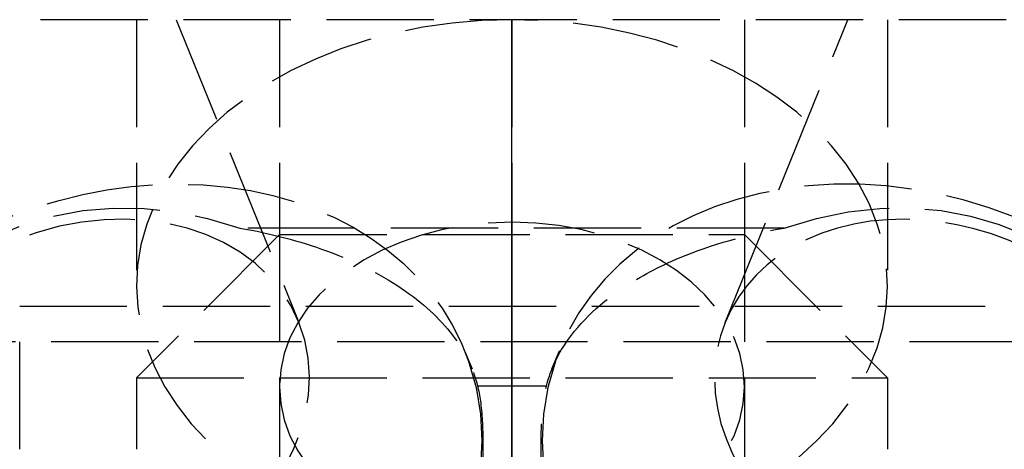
# Model space of a CAD drawing. Header units: millimetres. Extents: x -25 to 25, y -0.2 to 16.
# Tile 2 of 2: x -6.9 to 6.9, y 10 to 16. Entities that reach past the tile are written whole.
import ezdxf

# ---------------------------------------------------------------- set-up
doc = ezdxf.new("R2010")
doc.units = ezdxf.units.MM
doc.header["$LTSCALE"] = 10
doc.linetypes.add('ALLCAD_Strich', pattern=[0.2, 0.15, -0.05])
doc.layers.add('BESCH_KONT_sich_schn_grun_2d', color=10, linetype='Continuous')
doc.layers.add('BESCH_KONT_sich_schn_seit_2d', color=160, linetype='Continuous')

msp = doc.modelspace()

# ---------------------------------------------------------------- linework, layer by layer
at = {"layer": 'BESCH_KONT_sich_schn_grun_2d', "linetype": 'ALLCAD_Strich'}
for p, q in [((12.90767078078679, 16), (-12.90767078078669, 15.99999999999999)), ((-5.249999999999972, 15.99999999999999), (-5.249999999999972, 12.28768939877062)), ((-4.69549205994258, 16), (-2.980795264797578, 11.77261002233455)), ((-3.250000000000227, 16.00000000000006), (-3.250000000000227, 13.00000000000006)), ((2.980795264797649, 11.77261002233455), (4.695492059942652, 16)), ((3.249999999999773, 16.00000000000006), (3.249999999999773, 13.00000000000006)), ((5.250000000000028, 15.99999999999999), (5.250000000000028, 12.28768939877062)), ((-3.250000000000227, 13.00000000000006), (-5.250000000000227, 11.00000000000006)), ((-3.250000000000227, 13.00000000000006), (3.249999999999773, 13.00000000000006)), ((-3.250000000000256, 13.00000000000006), (-3.250000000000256, 10.87347583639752)), ((3.249999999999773, 13.00000000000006), (5.249999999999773, 11.00000000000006)), ((3.249999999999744, 13.00000000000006), (3.249999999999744, 10.87347583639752)), ((-6.883064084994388, 9.999999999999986), (-6.883064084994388, 11.99999999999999)), ((-6.883064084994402, 11.99999999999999), (6.883064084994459, 12)), ((7.057798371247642, 11.49999999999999), (-7.057798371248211, 11.49999999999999)), ((-0.6621491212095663, 11.37720248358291), (-0.5590861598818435, 11.12311247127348)), ((0.5590874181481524, 11.12311557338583), (0.6621491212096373, 11.37720248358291)), ((-5.250000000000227, 11.00000000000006), (5.249999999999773, 11.00000000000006)), ((-5.250000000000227, 11.00000000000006), (-5.250000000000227, 10.00000000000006)), ((5.249999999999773, 11.00000000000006), (5.249999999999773, 10.00000000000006)), ((-3.249999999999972, 10.87347583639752), (-3.249999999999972, -1.4210854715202e-14)), ((3.250000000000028, 10.87347583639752), (3.250000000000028, 0))]:
    msp.add_line(p, q, dxfattribs=at)
at = {"layer": 'BESCH_KONT_sich_schn_grun_2d', "linetype": 'ALLCAD_Strich', "extrusion": (0, 0, -1)}
for centre, major_axis, ratio, start_param, end_param in [((2.842170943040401e-14, 12.28768939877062), (5.25, 2.331468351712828e-15), 0.7071067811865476, -1.570796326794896, 4.712388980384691), ((-5.527173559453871, 9.403870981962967), (-4.865024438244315, -1.973331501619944), 0.7854191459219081, 5.384922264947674e-17, 3.179456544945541), ((-5.992477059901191, 10.55102385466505), (3.011681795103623, 1.221586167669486), 0.7854191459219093, -3.141592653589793, 3.141592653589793), ((5.992477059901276, 10.55102385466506), (-3.011681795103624, 1.221586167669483), 0.7854191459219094, -3.141592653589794, 3.141592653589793), ((2.842170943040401e-14, 10.87347583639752), (3.25, 1.443289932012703e-15), 0.7071067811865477, -3.141592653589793, 3.141592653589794)]:
    msp.add_ellipse(centre, major_axis=major_axis, ratio=ratio, start_param=start_param, end_param=end_param, dxfattribs=at)
at = {"layer": 'BESCH_KONT_sich_schn_grun_2d', "linetype": 'ALLCAD_Strich', "extrusion": (0, 0, -0.9999999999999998)}
msp.add_ellipse((-4.499999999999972, 6.871491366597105), major_axis=(-2.512456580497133, 6.194176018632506), ratio=0.7854191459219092, start_param=-3.247987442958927, end_param=0.604018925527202, dxfattribs=at)
at = {"layer": 'BESCH_KONT_sich_schn_grun_2d', "linetype": 'ALLCAD_Strich', "extrusion": (0, 0, -0.9999999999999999)}
for centre, major_axis, ratio, start_param, end_param in [((4.500000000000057, 6.87149136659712), (2.512456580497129, 6.19417601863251), 0.7854191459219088, -0.6040189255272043, 3.247987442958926), ((-5.527173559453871, 9.403870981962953), (4.865024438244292, 1.973331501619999), 0.7854191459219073, 0.03786389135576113, 2.885965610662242)]:
    msp.add_ellipse(centre, major_axis=major_axis, ratio=ratio, start_param=start_param, end_param=end_param, dxfattribs=at)
at = {"layer": 'BESCH_KONT_sich_schn_grun_2d', "linetype": 'ALLCAD_Strich'}
for centre, major_axis, ratio, start_param, end_param in [((5.527173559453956, 9.403870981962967), (4.865024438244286, -1.973331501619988), 0.7854191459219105, -0.2556270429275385, 3.141592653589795), ((5.527173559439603, 9.403870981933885), (-4.865024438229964, 1.973331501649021), 0.7854191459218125, -7.832845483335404e-12, 0.03786665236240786), ((5.527173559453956, 9.403870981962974), (-4.865024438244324, 1.973331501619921), 0.7854191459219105, 0.03786665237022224, 2.885965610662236)]:
    msp.add_ellipse(centre, major_axis=major_axis, ratio=ratio, start_param=start_param, end_param=end_param, dxfattribs=at)
for points in [[(3.804787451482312, 13.09043125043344), (1.268262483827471, 13.09043125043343), (-1.268262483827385, 13.09043125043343), (-3.804787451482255, 13.09043125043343)], [(-0.4820427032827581, 10.88705716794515), (-0.1606809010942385, 10.88705716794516), (0.1606809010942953, 10.88705716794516), (0.482042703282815, 10.88705716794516)]]:
    msp.add_open_spline(points, degree=3, dxfattribs=at)
for points, knots in [([(-3.804787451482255, 13.09043125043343), (-3.373804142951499, 13.01507384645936), (-2.966001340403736, 12.90793306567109), (-2.591991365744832, 12.77113148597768), (-2.170191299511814, 12.61684973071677), (-1.799290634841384, 12.42774864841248), (-1.489232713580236, 12.21070791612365), (-1.200904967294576, 12.00887831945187), (-0.9696503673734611, 11.78604380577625), (-0.7979445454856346, 11.54928595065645), (-0.6433660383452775, 11.33614422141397), (-0.538448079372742, 11.11368320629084), (-0.4820427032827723, 10.88705716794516)], [0, 0, 0, 0, 0.136064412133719, 0.136064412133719, 0.136064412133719, 0.2895148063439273, 0.2895148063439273, 0.2895148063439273, 0.4322107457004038, 0.4322107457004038, 0.4322107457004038, 0.5606730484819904, 0.5606730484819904, 0.5606730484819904, 0.5606730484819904]), ([(0.482042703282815, 10.88705716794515), (0.5275313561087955, 11.06982189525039), (0.6045976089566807, 11.24998278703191), (0.7139671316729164, 11.42484202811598), (0.9035222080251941, 11.72790138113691), (1.187624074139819, 12.01101675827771), (1.561693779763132, 12.26018436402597), (1.794231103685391, 12.41507733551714), (2.05883896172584, 12.55501596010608), (2.351840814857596, 12.67725612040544), (2.78798646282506, 12.85921576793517), (3.278549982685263, 12.99841866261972), (3.804787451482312, 13.09043125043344)], [0, 0, 0, 0, 0.1036939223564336, 0.1036939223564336, 0.1036939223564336, 0.2834122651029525, 0.2834122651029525, 0.2834122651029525, 0.3951326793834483, 0.3951326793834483, 0.3951326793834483, 0.5614332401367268, 0.5614332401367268, 0.5614332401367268, 0.5614332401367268]), ([(-0.4820427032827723, 10.88705716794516), (-0.4518935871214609, 10.759622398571), (-0.4033318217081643, 10.43634648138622), (-0.405822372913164, 9.497225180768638), (-0.5873383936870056, 8.148049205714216), (-0.8164254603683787, 6.758632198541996), (-1.152672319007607, 4.513665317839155), (-1.364116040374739, 2.53078016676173), (-1.485113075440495, 0.9218971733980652)], [-0.09925483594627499, -0.09925483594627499, -0.09925483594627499, -0.09925483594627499, -0.03238077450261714, 0.0344932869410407, 0.1682414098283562, 0.3019895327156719, 0.4357376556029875, 0.8369820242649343, 0.8369820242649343, 0.8369820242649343, 0.8369820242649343]), ([(1.48511307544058, 0.9218971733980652), (1.364116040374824, 2.53078016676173), (1.152672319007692, 4.513665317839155), (0.8164254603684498, 6.758632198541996), (0.5873383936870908, 8.148049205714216), (0.4058223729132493, 9.497225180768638), (0.4033318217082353, 10.43634648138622), (0.4518935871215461, 10.759622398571), (0.4820427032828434, 10.88705716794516)], [-0.8369820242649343, -0.8369820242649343, -0.8369820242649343, -0.8369820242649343, -0.4357376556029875, -0.3019895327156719, -0.1682414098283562, -0.0344932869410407, 0.03238077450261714, 0.09925483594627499, 0.09925483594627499, 0.09925483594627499, 0.09925483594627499])]:
    msp.add_open_spline(points, degree=3, knots=knots, dxfattribs=at)
at = {"layer": 'BESCH_KONT_sich_schn_seit_2d', "linetype": 'ALLCAD_Strich'}
for p, q in [((0, 10.00000000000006), (0, 16.00000000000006)), ((0, 16.00000000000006, -270), (0, 16.00000000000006)), ((0, 10.00000000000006, -270), (0, 16.00000000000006, -270)), ((0, 16, -20.82842712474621), (0, 12, -20.00000000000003)), ((0, 12, -32.97883010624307), (0, 16, -34.56753949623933)), ((0, 16, -27.42462120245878), (0, 8.575378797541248, -20.00000000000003)), ((0, 16, -1.424621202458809), (0, 15.49999999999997, -1.924621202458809)), ((0, 12, -37.50000000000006), (0, 16, -41.50000000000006)), ((0, 13.17157287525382, -27.42462120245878), (0, 16, -27.42462120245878)), ((0, 16, -12.57537879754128), (0, 8.575378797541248, -20.00000000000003)), ((0, 16, -6.98927788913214), (0, 13.17565569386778, -3.121800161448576)), ((0, 16, -18.01072211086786), (0, 7.926392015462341, -6.955236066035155)), ((0, 11.50000000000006, -20.40317049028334), (0, 16.00000000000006, -21.37610492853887)), ((0, 16.00000000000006, -34.81052926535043), (0, 11.50000000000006, -32.95155933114)), ((0, 11.50000000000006, -37.49999999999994), (0, 16.00000000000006, -41.99999999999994)), ((0, 16.00000000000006, -69.75), (0, 13.00000000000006, -69.75)), ((0, 16.00000000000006, -76.25), (0, 13.00000000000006, -76.25)), ((0, 16.00000000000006, -129.75), (0, 13.00000000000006, -129.75)), ((0, 16.00000000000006, -136.25), (0, 13.00000000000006, -136.25)), ((0, 16.00000000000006, -36.75000000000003), (0, 13.00000000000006, -36.75000000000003)), ((0, 16.00000000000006, -43.25000000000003), (0, 13.00000000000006, -43.25000000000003)), ((0, 16.00000000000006, -46.75000000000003), (0, 13.00000000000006, -46.75000000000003)), ((0, 16.00000000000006, -53.25000000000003), (0, 13.00000000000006, -53.25000000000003)), ((0, 16.00000000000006, -76.75000000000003), (0, 13.00000000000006, -76.75000000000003)), ((0, 16.00000000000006, -83.25000000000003), (0, 13.00000000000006, -83.25000000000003)), ((0, 16.00000000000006, -61.75000000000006), (0, 13.00000000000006, -61.75000000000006)), ((0, 16.00000000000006, -68.25000000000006), (0, 13.00000000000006, -68.25000000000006)), ((0, 16.00000000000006, -96.75), (0, 13.00000000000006, -96.75)), ((0, 16.00000000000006, -103.25), (0, 13.00000000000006, -103.25)), ((0, 16.00000000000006, -106.75), (0, 13.00000000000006, -106.75)), ((0, 16.00000000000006, -113.25), (0, 13.00000000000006, -113.25)), ((0, 16.00000000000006, -136.75), (0, 13.00000000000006, -136.75)), ((0, 16.00000000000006, -143.25), (0, 13.00000000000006, -143.25)), ((0, 16.00000000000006, -121.75), (0, 13.00000000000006, -121.75)), ((0, 16.00000000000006, -128.25), (0, 13.00000000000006, -128.25)), ((0, 16.00000000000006, -156.75), (0, 13.00000000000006, -156.75)), ((0, 16.00000000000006, -163.25), (0, 13.00000000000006, -163.25)), ((0, 16.00000000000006, -166.75), (0, 13.00000000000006, -166.75)), ((0, 16.00000000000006, -173.25), (0, 13.00000000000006, -173.25)), ((0, 16.00000000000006, -196.75), (0, 13.00000000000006, -196.75)), ((0, 16.00000000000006, -203.25), (0, 13.00000000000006, -203.25)), ((0, 16.00000000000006, -181.75), (0, 13.00000000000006, -181.75)), ((0, 16.00000000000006, -188.25), (0, 13.00000000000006, -188.25)), ((0, 16.00000000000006, -189.75), (0, 13.00000000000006, -189.75)), ((0, 16.00000000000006, -196.25), (0, 13.00000000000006, -196.25)), ((0, 16.00000000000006, -216.75), (0, 13.00000000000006, -216.75)), ((0, 16.00000000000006, -223.25), (0, 13.00000000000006, -223.25)), ((0, 16.00000000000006, -26.75), (0, 13.00000000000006, -26.75)), ((0, 16.00000000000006, -33.25), (0, 13.00000000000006, -33.25)), ((0, 16.00000000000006, -226.75), (0, 13.00000000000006, -226.75)), ((0, 16.00000000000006, -233.25), (0, 13.00000000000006, -233.25)), ((0, 16.00000000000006, -249.75), (0, 3.000000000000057, -249.75)), ((0, 16.00000000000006, -256.25), (0, 3.000000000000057, -256.25)), ((0, 16.00000000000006, -241.75), (0, 13.00000000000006, -241.75)), ((0, 16.00000000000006, -248.25), (0, 13.00000000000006, -248.25)), ((0, 16.00000000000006, -256.75), (0, 13.00000000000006, -256.75)), ((0, 16.00000000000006, -263.25), (0, 13.00000000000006, -263.25)), ((0, 13.20612622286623, -3.323520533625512), (0, 13.6928824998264, -0.6972991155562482)), ((0, 13.64366087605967, -0.371443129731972), (0, 13.37240313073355)), ((0, 13.17157287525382, -27.42462120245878), (0, 10.87347583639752, -25.12652416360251)), ((0, 13.17157287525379, -27.42462120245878), (0, 0, -40.5961940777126)), ((0, 13.00000000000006, -76.24999999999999), (0, 13.00000000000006, -73)), ((0, 13.00000000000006, -73), (0, 13.00000000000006, -69.75)), ((0, 13.00000000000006, -136.25), (0, 13.00000000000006, -133)), ((0, 13.00000000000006, -133), (0, 13.00000000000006, -129.75)), ((0, 13.00000000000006, -43.25000000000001), (0, 13.00000000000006, -40.00000000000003)), ((0, 13.00000000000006, -40.00000000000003), (0, 13.00000000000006, -36.75000000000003)), ((0, 13.00000000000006, -53.25000000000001), (0, 13.00000000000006, -50.00000000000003)), ((0, 13.00000000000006, -50.00000000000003), (0, 13.00000000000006, -46.75000000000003)), ((0, 13.00000000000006, -83.25000000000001), (0, 13.00000000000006, -80.00000000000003)), ((0, 13.00000000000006, -80.00000000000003), (0, 13.00000000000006, -76.75000000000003)), ((0, 13.00000000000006, -68.25000000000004), (0, 13.00000000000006, -65.00000000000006)), ((0, 13.00000000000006, -65.00000000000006), (0, 13.00000000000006, -61.75000000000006)), ((0, 13.00000000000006, -103.25), (0, 13.00000000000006, -100)), ((0, 13.00000000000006, -100), (0, 13.00000000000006, -96.75)), ((0, 13.00000000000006, -113.25), (0, 13.00000000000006, -110)), ((0, 13.00000000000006, -110), (0, 13.00000000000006, -106.75)), ((0, 13.00000000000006, -143.25), (0, 13.00000000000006, -140)), ((0, 13.00000000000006, -140), (0, 13.00000000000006, -136.75)), ((0, 13.00000000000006, -128.25), (0, 13.00000000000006, -125)), ((0, 13.00000000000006, -125), (0, 13.00000000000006, -121.75)), ((0, 13.00000000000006, -163.25), (0, 13.00000000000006, -160)), ((0, 13.00000000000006, -160), (0, 13.00000000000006, -156.75)), ((0, 13.00000000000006, -173.25), (0, 13.00000000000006, -170)), ((0, 13.00000000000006, -170), (0, 13.00000000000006, -166.75)), ((0, 13.00000000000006, -203.25), (0, 13.00000000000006, -200)), ((0, 13.00000000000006, -200), (0, 13.00000000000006, -196.75)), ((0, 13.00000000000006, -188.25), (0, 13.00000000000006, -185)), ((0, 13.00000000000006, -185), (0, 13.00000000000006, -181.75)), ((0, 13.00000000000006, -189.75), (0, 13.00000000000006, -193)), ((0, 13.00000000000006, -193), (0, 13.00000000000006, -196.25)), ((0, 13.00000000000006, -216.75), (0, 13.00000000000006, -220)), ((0, 13.00000000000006, -220), (0, 13.00000000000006, -223.25)), ((0, 13.00000000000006, -26.75000000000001), (0, 13.00000000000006, -30)), ((0, 13.00000000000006, -30), (0, 13.00000000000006, -33.25)), ((0, 13.00000000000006, -226.75), (0, 13.00000000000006, -230)), ((0, 13.00000000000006, -230), (0, 13.00000000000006, -233.25)), ((0, 13.00000000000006, -241.75), (0, 13.00000000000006, -245)), ((0, 13.00000000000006, -245), (0, 13.00000000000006, -248.25)), ((0, 13.00000000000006, -256.75), (0, 13.00000000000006, -260)), ((0, 13.00000000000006, -260), (0, 13.00000000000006, -263.25)), ((0, 13.00000000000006, -69.75), (0, 11.00000000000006, -67.75)), ((0, 13.00000000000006, -76.25), (0, 11.00000000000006, -78.25)), ((0, 13.00000000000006, -129.75), (0, 11.00000000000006, -127.75)), ((0, 13.00000000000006, -136.25), (0, 11.00000000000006, -138.25)), ((0, 13.00000000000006, -36.75000000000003), (0, 11.00000000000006, -34.75000000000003)), ((0, 13.00000000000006, -43.25000000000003), (0, 11.00000000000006, -45.25000000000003)), ((0, 13.00000000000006, -46.75000000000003), (0, 11.00000000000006, -44.75000000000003)), ((0, 13.00000000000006, -53.25000000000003), (0, 11.00000000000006, -55.25000000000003)), ((0, 13.00000000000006, -76.75000000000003), (0, 11.00000000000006, -74.75000000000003)), ((0, 13.00000000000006, -83.25000000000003), (0, 11.00000000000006, -85.25000000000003)), ((0, 13.00000000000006, -61.75000000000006), (0, 11.00000000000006, -59.75000000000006)), ((0, 13.00000000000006, -68.25000000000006), (0, 11.00000000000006, -70.25000000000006)), ((0, 13.00000000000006, -96.75), (0, 11.00000000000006, -94.75)), ((0, 13.00000000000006, -103.25), (0, 11.00000000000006, -105.25)), ((0, 13.00000000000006, -106.75), (0, 11.00000000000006, -104.75)), ((0, 13.00000000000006, -113.25), (0, 11.00000000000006, -115.25)), ((0, 13.00000000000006, -136.75), (0, 11.00000000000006, -134.75)), ((0, 13.00000000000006, -143.25), (0, 11.00000000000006, -145.25)), ((0, 13.00000000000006, -121.75), (0, 11.00000000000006, -119.75)), ((0, 13.00000000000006, -128.25), (0, 11.00000000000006, -130.25)), ((0, 13.00000000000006, -156.75), (0, 11.00000000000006, -154.75)), ((0, 13.00000000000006, -163.25), (0, 11.00000000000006, -165.25)), ((0, 13.00000000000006, -166.75), (0, 11.00000000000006, -164.75)), ((0, 13.00000000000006, -173.25), (0, 11.00000000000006, -175.25)), ((0, 13.00000000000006, -196.75), (0, 11.00000000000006, -194.75)), ((0, 13.00000000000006, -203.25), (0, 11.00000000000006, -205.25)), ((0, 13.00000000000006, -181.75), (0, 11.00000000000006, -179.75)), ((0, 13.00000000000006, -188.25), (0, 11.00000000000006, -190.25)), ((0, 13.00000000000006, -189.75), (0, 11.00000000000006, -187.75)), ((0, 13.00000000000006, -196.25), (0, 11.00000000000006, -198.25)), ((0, 13.00000000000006, -216.75), (0, 11.00000000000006, -214.75)), ((0, 13.00000000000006, -223.25), (0, 11.00000000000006, -225.25)), ((0, 13.00000000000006, -26.75), (0, 11.00000000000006, -24.75)), ((0, 13.00000000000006, -33.25), (0, 11.00000000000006, -35.25)), ((0, 13.00000000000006, -226.75), (0, 11.00000000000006, -224.75)), ((0, 13.00000000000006, -233.25), (0, 11.00000000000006, -235.25)), ((0, 13.00000000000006, -241.75), (0, 11.00000000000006, -239.75)), ((0, 13.00000000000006, -248.25), (0, 11.00000000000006, -250.25)), ((0, 13.00000000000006, -256.75), (0, 11.00000000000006, -254.75)), ((0, 13.00000000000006, -263.25), (0, 11.00000000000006, -265.25)), ((0, 10, -5.533985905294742), (0, 12, -3.533985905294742)), ((0, 12, -3.533985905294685), (0, 12, -20.00000000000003)), ((0, 10, -20.00000000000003), (0, 12, -20.00000000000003)), ((0, 12, -20.00000000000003), (0, 12, -32.97883010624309)), ((0, 10, -32.97883010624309), (0, 12, -32.97883010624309)), ((0, 12, -37.50000000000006), (0, 12, -32.97883010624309)), ((0, 10, -37.50000000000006), (0, 12, -37.50000000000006)), ((0, 11.50000000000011, -20.40317049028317), (0, 11.50000000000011)), ((0, 11.50000000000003, -20.40317049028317), (0, 10.00000000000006, -20.40317049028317)), ((0, 11.50000000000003, -32.95155933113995), (0, 11.50000000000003, -20.40317049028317)), ((0, 10.00000000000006, -32.95155933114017), (0, 11.50000000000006, -32.95155933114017)), ((0, 11.49999999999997, -32.95155933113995), (0, 11.49999999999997, -37.5)), ((0, 10.00000000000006, -37.5), (0, 11.49999999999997, -37.5)), ((0, 11.00000000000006, -74.75000000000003), (0, 11.00000000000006, -73)), ((0, 11.00000000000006, -73), (0, 11.00000000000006, -67.75)), ((0, 11.00000000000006, -134.75), (0, 11.00000000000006, -133)), ((0, 11.00000000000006, -133), (0, 11.00000000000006, -127.75)), ((0, 11.00000000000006, -44.75000000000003), (0, 11.00000000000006, -40.00000000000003)), ((0, 11.00000000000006, -40.00000000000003), (0, 11.00000000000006, -35.25)), ((0, 11.00000000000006, -55.25000000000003), (0, 11.00000000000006, -50.00000000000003)), ((0, 11.00000000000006, -50.00000000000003), (0, 11.00000000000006, -44.75000000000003)), ((0, 11.00000000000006, -85.25000000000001), (0, 11.00000000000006, -80.00000000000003)), ((0, 11.00000000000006, -80.00000000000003), (0, 11.00000000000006, -74.75000000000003)), ((0, 11.00000000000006, -67.75), (0, 11.00000000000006, -65.00000000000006)), ((0, 11.00000000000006, -65.00000000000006), (0, 11.00000000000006, -59.75000000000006)), ((0, 11.00000000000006, -104.75), (0, 11.00000000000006, -100)), ((0, 11.00000000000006, -100), (0, 11.00000000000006, -94.75)), ((0, 11.00000000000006, -115.25), (0, 11.00000000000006, -110)), ((0, 11.00000000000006, -110), (0, 11.00000000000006, -104.75)), ((0, 11.00000000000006, -145.25), (0, 11.00000000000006, -140)), ((0, 11.00000000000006, -140), (0, 11.00000000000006, -134.75)), ((0, 11.00000000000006, -127.75), (0, 11.00000000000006, -125)), ((0, 11.00000000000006, -125), (0, 11.00000000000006, -119.75)), ((0, 11.00000000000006, -164.75), (0, 11.00000000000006, -160)), ((0, 11.00000000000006, -160), (0, 11.00000000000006, -154.75)), ((0, 11.00000000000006, -175.25), (0, 11.00000000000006, -170)), ((0, 11.00000000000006, -170), (0, 11.00000000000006, -164.75)), ((0, 11.00000000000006, -205.25), (0, 11.00000000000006, -200)), ((0, 11.00000000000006, -200), (0, 11.00000000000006, -194.75)), ((0, 11.00000000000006, -187.75), (0, 11.00000000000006, -185)), ((0, 11.00000000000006, -185), (0, 11.00000000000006, -179.75)), ((0, 11.00000000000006, -194.75), (0, 11.00000000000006, -187.75)), ((0, 11.00000000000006, -224.75), (0, 11.00000000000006, -214.75)), ((0, 11.00000000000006, -35.25), (0, 11.00000000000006, -24.75)), ((0, 11.00000000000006, -235.25), (0, 11.00000000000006, -224.75)), ((0, 11.00000000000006, -250.25), (0, 11.00000000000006, -239.75)), ((0, 11.00000000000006, -265.25), (0, 11.00000000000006, -254.75)), ((0, 11.00000000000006, -67.75), (0, 10.00000000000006, -67.75)), ((0, 11.00000000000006, -78.25), (0, 10.00000000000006, -78.25)), ((0, 11.00000000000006, -127.75), (0, 10.00000000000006, -127.75)), ((0, 11.00000000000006, -138.25), (0, 10.00000000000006, -138.25)), ((0, 11.00000000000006, -34.75000000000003), (0, 10.00000000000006, -34.75000000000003)), ((0, 11.00000000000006, -45.25000000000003), (0, 10.00000000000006, -45.25000000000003)), ((0, 11.00000000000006, -44.75000000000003), (0, 10.00000000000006, -44.75000000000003)), ((0, 11.00000000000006, -55.25000000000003), (0, 10.00000000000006, -55.25000000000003)), ((0, 11.00000000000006, -74.75000000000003), (0, 10.00000000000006, -74.75000000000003)), ((0, 11.00000000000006, -85.25000000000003), (0, 10.00000000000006, -85.25000000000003)), ((0, 11.00000000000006, -59.75000000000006), (0, 10.00000000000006, -59.75000000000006)), ((0, 11.00000000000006, -70.25000000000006), (0, 10.00000000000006, -70.25000000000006)), ((0, 11.00000000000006, -94.75), (0, 10.00000000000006, -94.75)), ((0, 11.00000000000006, -105.25), (0, 10.00000000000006, -105.25)), ((0, 11.00000000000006, -104.75), (0, 10.00000000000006, -104.75)), ((0, 11.00000000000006, -115.25), (0, 10.00000000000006, -115.25)), ((0, 11.00000000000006, -134.75), (0, 10.00000000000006, -134.75)), ((0, 11.00000000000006, -145.25), (0, 10.00000000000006, -145.25)), ((0, 11.00000000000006, -119.75), (0, 10.00000000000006, -119.75)), ((0, 11.00000000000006, -130.25), (0, 10.00000000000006, -130.25)), ((0, 11.00000000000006, -154.75), (0, 10.00000000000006, -154.75)), ((0, 11.00000000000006, -165.25), (0, 10.00000000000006, -165.25)), ((0, 11.00000000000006, -164.75), (0, 10.00000000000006, -164.75)), ((0, 11.00000000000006, -175.25), (0, 10.00000000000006, -175.25)), ((0, 11.00000000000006, -194.75), (0, 10.00000000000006, -194.75)), ((0, 11.00000000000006, -205.25), (0, 10.00000000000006, -205.25)), ((0, 11.00000000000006, -179.75), (0, 10.00000000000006, -179.75)), ((0, 11.00000000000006, -190.25), (0, 10.00000000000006, -190.25)), ((0, 11.00000000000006, -187.75), (0, 10.00000000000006, -187.75)), ((0, 11.00000000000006, -198.25), (0, 10.00000000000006, -198.25)), ((0, 11.00000000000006, -24.75), (0, 10.00000000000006, -24.75)), ((0, 11.00000000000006, -35.25), (0, 10.00000000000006, -35.25)), ((0, 11.00000000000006, -214.75), (0, 10.00000000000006, -214.75)), ((0, 11.00000000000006, -225.25), (0, 10.00000000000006, -225.25)), ((0, 11.00000000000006, -239.75), (0, 10.00000000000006, -239.75)), ((0, 11.00000000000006, -250.25), (0, 10.00000000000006, -250.25)), ((0, 11.00000000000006, -224.75), (0, 10.00000000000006, -224.75)), ((0, 11.00000000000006, -235.25), (0, 10.00000000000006, -235.25)), ((0, 11.00000000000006, -254.75), (0, 10.00000000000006, -254.75)), ((0, 11.00000000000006, -265.25), (0, 10.00000000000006, -265.25)), ((0, 10.87347583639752, -25.12652416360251), (0, 8.575378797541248, -22.82842712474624)), ((0, 10.00000000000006, -270), (0, 10.00000000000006)), ((0, 10.00000000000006, -7.424621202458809), (0, 2.575378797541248)), ((0, 10.00000000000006, -239.6074803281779), (0, 3.887143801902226, -239.6074803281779)), ((0, 10.00000000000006, -232.5), (0, 3.887143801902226, -232.5))]:
    msp.add_line(p, q, dxfattribs=at)
at = {"layer": 'BESCH_KONT_sich_schn_seit_2d', "linetype": 'ALLCAD_Strich', "extrusion": (0.9999999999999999, 0, 0)}
msp.add_ellipse((0, 15.49999999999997, 5.499999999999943), major_axis=(0, -3.712310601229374, -8.962310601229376), ratio=0.4142135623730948, start_param=0.05567050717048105, end_param=0.8807808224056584, dxfattribs=at)
at = {"layer": 'BESCH_KONT_sich_schn_seit_2d', "linetype": 'ALLCAD_Strich', "extrusion": (-1, 0, 0)}
for centre, major_axis, start_param, end_param in [((0, 9.403870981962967, -3.467679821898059), (0, -4.239789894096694, -3.096236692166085), -11.30398727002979, -5.0208019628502), ((0, 10.55102385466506, -5.038518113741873), (0, -2.624631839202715, -1.916717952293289), -5.020801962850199, 1.262383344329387)]:
    msp.add_ellipse(centre, major_axis=major_axis, ratio=0.2326517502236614, start_param=start_param, end_param=end_param, dxfattribs=at)
at = {"layer": 'BESCH_KONT_sich_schn_seit_2d', "linetype": 'ALLCAD_Strich'}
for points, knots in [([(0, 13.09043125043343), (0, 13.01507384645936, -0.1195009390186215), (0, 12.90793306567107, -0.2894036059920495), (0, 12.77113148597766, -0.5063420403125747), (0, 12.61684973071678, -0.7510003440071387), (0, 12.42774864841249, -1.050874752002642), (0, 12.21070791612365, -1.395055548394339), (0, 12.00887831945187, -1.715114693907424), (0, 11.78604380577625, -2.06848320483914), (0, 11.54928595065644, -2.443931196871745), (0, 11.33614422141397, -2.781928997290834), (0, 11.11368320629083, -3.134705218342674), (0, 10.88705716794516, -3.494086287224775)], [0, 0, 0, 0, 0.136064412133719, 0.136064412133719, 0.136064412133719, 0.2895148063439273, 0.2895148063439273, 0.2895148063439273, 0.4322107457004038, 0.4322107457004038, 0.4322107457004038, 0.5606730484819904, 0.5606730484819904, 0.5606730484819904, 0.5606730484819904]), ([(0, 10.88705716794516, -3.494086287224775), (0, 10.759622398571, -3.725743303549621), (0, 10.43634648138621, -4.168734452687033), (0, 9.497225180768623, -4.846674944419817), (0, 8.148049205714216, -5.043905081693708), (0, 6.758632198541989, -4.664623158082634), (0, 4.513665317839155, -3.48257941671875), (0, 2.53078016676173, -1.710448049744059), (0, 0.9218971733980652)], [-0.09925483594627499, -0.09925483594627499, -0.09925483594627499, -0.09925483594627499, -0.03238077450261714, 0.0344932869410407, 0.1682414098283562, 0.3019895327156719, 0.4357376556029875, 0.8369820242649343, 0.8369820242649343, 0.8369820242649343, 0.8369820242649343])]:
    msp.add_open_spline(points, degree=3, knots=knots, dxfattribs=at)

doc.saveas('drawing.dxf')
